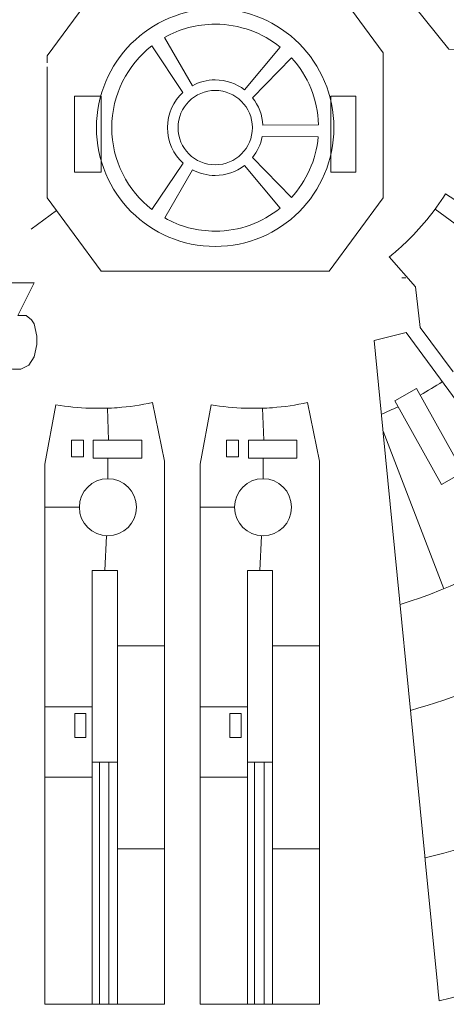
# Model space of a CAD drawing. Header units: millimetres. Extents: x -182 to 184, y -139 to 138.
# Tile 6 of 9: x 20 to 76, y -135 to -4. Entities that reach past the tile are written whole.
import ezdxf

# ---------------------------------------------------------------- set-up
doc = ezdxf.new("R2010")
doc.units = ezdxf.units.MM
doc.header["$MEASUREMENT"] = 0
doc.layers.add('Layer 1', color=7, linetype='Continuous')

msp = doc.modelspace()

# ---------------------------------------------------------------- linework, layer by layer
at = {"layer": 'Layer 1', "color": 1, "lineweight": 9}
for points, knots in [([(67.3192, 3.8763), (67.3192, 3.8763), (76.6326, -7.7653), (76.6326, -7.7653), (76.6326, -7.7653), (76.6326, -7.7653), (109.9947, -7.8283), (109.9947, -7.8283)], [0, 0, 0, 0, 0.33333333, 0.33333333, 0.33333333, 0.33333333, 1, 1, 1, 1]), ([(45.5543, -2.3951), (54.2757, -2.3951), (61.3459, -9.4653), (61.3459, -18.1867), (61.3459, -18.1867), (61.3459, -26.9081), (54.2757, -33.9783), (45.5543, -33.9783), (45.5543, -33.9783), (36.8329, -33.9783), (29.7627, -26.9081), (29.7627, -18.1867), (29.7627, -18.1867), (29.7627, -9.4653), (36.8329, -2.3951), (45.5543, -2.3951)], [0, 0, 0, 0, 0.2, 0.2, 0.2, 0.2, 0.4, 0.4, 0.4, 0.4, 0.6, 0.6, 0.6, 0.6, 1, 1, 1, 1]), ([(45.5543, -4.4332), (48.8317, -4.4332), (51.8407, -5.5802), (54.2035, -7.4938), (54.2035, -7.4938), (54.2035, -7.4938), (49.4505, -13.1667), (49.4505, -13.1667), (49.4505, -13.1667), (48.3744, -12.3303), (47.0227, -11.832), (45.5543, -11.832), (45.5543, -11.832), (44.4526, -11.832), (43.4164, -12.1125), (42.5131, -12.6058), (42.5131, -12.6058), (42.5131, -12.6058), (38.8207, -6.1926), (38.8207, -6.1926), (38.8207, -6.1926), (40.8111, -5.0728), (43.1079, -4.4332), (45.5543, -4.4332)], [0, 0, 0, 0, 0.14285714, 0.14285714, 0.14285714, 0.14285714, 0.28571429, 0.28571429, 0.28571429, 0.28571429, 0.42857143, 0.42857143, 0.42857143, 0.42857143, 0.57142857, 0.57142857, 0.57142857, 0.57142857, 0.71428571, 0.71428571, 0.71428571, 0.71428571, 1, 1, 1, 1]), ([(41.2779, -22.8872), (41.2779, -22.8872), (37.1353, -29.0621), (37.1353, -29.0621), (37.1353, -29.0621), (33.89, -26.5464), (31.8008, -22.6107), (31.8008, -18.1867), (31.8008, -18.1867), (31.8008, -13.7696), (33.8833, -9.8392), (37.1199, -7.323), (37.1199, -7.323), (37.1199, -7.323), (41.2636, -13.4995), (41.2636, -13.4995), (41.2636, -13.4995), (39.9951, -14.6613), (39.1996, -16.331), (39.1996, -18.1867), (39.1996, -18.1867), (39.1996, -20.0494), (40.001, -21.7249), (41.2779, -22.8872)], [0, 0, 0, 0, 0.14285714, 0.14285714, 0.14285714, 0.14285714, 0.28571429, 0.28571429, 0.28571429, 0.28571429, 0.42857143, 0.42857143, 0.42857143, 0.42857143, 0.57142857, 0.57142857, 0.57142857, 0.57142857, 0.71428571, 0.71428571, 0.71428571, 0.71428571, 1, 1, 1, 1]), ([(51.901, -17.8664), (51.901, -17.8664), (59.302, -17.7932), (59.302, -17.7932), (59.302, -17.7932), (59.206, -14.3782), (57.8654, -11.2746), (55.7173, -8.9203), (55.7173, -8.9203), (55.7173, -8.9203), (50.5251, -14.228), (50.5251, -14.228), (50.5251, -14.228), (51.329, -15.236), (51.8328, -16.4938), (51.901, -17.8664)], [0, 0, 0, 0, 0.2, 0.2, 0.2, 0.2, 0.4, 0.4, 0.4, 0.4, 0.6, 0.6, 0.6, 0.6, 1, 1, 1, 1]), ([(45.5543, -13.2431), (48.2846, -13.2431), (50.4979, -15.4564), (50.4979, -18.1867), (50.4979, -18.1867), (50.4979, -20.917), (48.2846, -23.1303), (45.5543, -23.1303), (45.5543, -23.1303), (42.824, -23.1303), (40.6107, -20.917), (40.6107, -18.1867), (40.6107, -18.1867), (40.6107, -15.4564), (42.824, -13.2431), (45.5543, -13.2431)], [0, 0, 0, 0, 0.2, 0.2, 0.2, 0.2, 0.4, 0.4, 0.4, 0.4, 0.6, 0.6, 0.6, 0.6, 1, 1, 1, 1]), ([(55.7003, -27.4703), (55.7003, -27.4703), (50.5097, -22.1643), (50.5097, -22.1643), (50.5097, -22.1643), (51.1485, -21.3695), (51.6001, -20.4179), (51.7974, -19.3762), (51.7974, -19.3762), (51.7974, -19.3762), (59.2528, -19.4129), (59.2528, -19.4129), (59.2528, -19.4129), (58.9794, -22.5069), (57.6812, -25.3064), (55.7003, -27.4703)], [0, 0, 0, 0, 0.2, 0.2, 0.2, 0.2, 0.4, 0.4, 0.4, 0.4, 0.6, 0.6, 0.6, 0.6, 1, 1, 1, 1]), ([(49.433, -23.2204), (49.433, -23.2204), (54.1863, -28.8936), (54.1863, -28.8936), (54.1863, -28.8936), (51.8264, -30.799), (48.8238, -31.9402), (45.5543, -31.9402), (45.5543, -31.9402), (43.114, -31.9402), (40.8228, -31.3038), (38.8358, -30.1892), (38.8358, -30.1892), (38.8358, -30.1892), (42.5282, -23.7759), (42.5282, -23.7759), (42.5282, -23.7759), (43.428, -24.264), (44.4587, -24.5414), (45.5543, -24.5414), (45.5543, -24.5414), (47.0147, -24.5414), (48.3599, -24.0486), (49.433, -23.2204)], [0, 0, 0, 0, 0.14285714, 0.14285714, 0.14285714, 0.14285714, 0.28571429, 0.28571429, 0.28571429, 0.28571429, 0.42857143, 0.42857143, 0.42857143, 0.42857143, 0.57142857, 0.57142857, 0.57142857, 0.57142857, 0.71428571, 0.71428571, 0.71428571, 0.71428571, 1, 1, 1, 1]), ([(17.5164, -38.8049), (17.5164, -38.8049), (21.4877, -38.8049), (21.4877, -38.8049), (21.4877, -38.8049), (21.4877, -38.8049), (19.3235, -43.1715), (19.3235, -43.1715), (19.3235, -43.1715), (19.3235, -43.1715), (20.4056, -43.1715), (20.4056, -43.1715), (20.4056, -43.1715), (20.4056, -43.1715), (21.1306, -43.7296), (21.1306, -43.7296), (21.1306, -43.7296), (21.1306, -43.7296), (21.4877, -44.2714), (21.4877, -44.2714), (21.4877, -44.2714), (21.4877, -44.2714), (21.8448, -45.9129), (21.8448, -45.9129), (21.8448, -45.9129), (21.8448, -45.9129), (21.8448, -47.0129), (21.8448, -47.0129), (21.8448, -47.0129), (21.8448, -47.0129), (21.4877, -48.6544), (21.4877, -48.6544), (21.4877, -48.6544), (21.4877, -48.6544), (20.7627, -49.7378), (20.7627, -49.7378), (20.7627, -49.7378), (20.7627, -49.7378), (19.6806, -50.2959), (19.6806, -50.2959), (19.6806, -50.2959), (19.6806, -50.2959), (18.5986, -50.2959), (18.5986, -50.2959), (18.5986, -50.2959), (18.5986, -50.2959), (17.5164, -49.7378), (17.5164, -49.7378), (17.5164, -49.7378), (17.5164, -49.7378), (17.1593, -49.1961), (17.1593, -49.1961), (17.1593, -49.1961), (17.1593, -49.1961), (16.8022, -48.0962), (16.8022, -48.0962)], [0, 0, 0, 0, 0.06666667, 0.06666667, 0.06666667, 0.06666667, 0.13333333, 0.13333333, 0.13333333, 0.13333333, 0.2, 0.2, 0.2, 0.2, 0.26666667, 0.26666667, 0.26666667, 0.26666667, 0.33333333, 0.33333333, 0.33333333, 0.33333333, 0.4, 0.4, 0.4, 0.4, 0.46666667, 0.46666667, 0.46666667, 0.46666667, 0.53333333, 0.53333333, 0.53333333, 0.53333333, 0.6, 0.6, 0.6, 0.6, 0.66666667, 0.66666667, 0.66666667, 0.66666667, 0.73333333, 0.73333333, 0.73333333, 0.73333333, 0.8, 0.8, 0.8, 0.8, 0.86666667, 0.86666667, 0.86666667, 0.86666667, 1, 1, 1, 1]), ([(35.0716, -68.6404), (35.0716, -70.7348), (33.3737, -72.4327), (31.2793, -72.4327), (31.2793, -72.4327), (29.1849, -72.4327), (27.487, -70.7348), (27.487, -68.6404), (27.487, -68.6404), (27.487, -66.546), (29.1849, -64.8481), (31.2793, -64.8481), (31.2793, -64.8481), (33.3737, -64.8481), (35.0716, -66.546), (35.0716, -68.6404)], [0, 0, 0, 0, 0.2, 0.2, 0.2, 0.2, 0.4, 0.4, 0.4, 0.4, 0.6, 0.6, 0.6, 0.6, 1, 1, 1, 1]), ([(55.7091, -68.6404), (55.7091, -70.7348), (54.0112, -72.4327), (51.9168, -72.4327), (51.9168, -72.4327), (49.8224, -72.4327), (48.1245, -70.7348), (48.1245, -68.6404), (48.1245, -68.6404), (48.1245, -66.546), (49.8224, -64.8481), (51.9168, -64.8481), (51.9168, -64.8481), (54.0112, -64.8481), (55.7091, -66.546), (55.7091, -68.6404)], [0, 0, 0, 0, 0.2, 0.2, 0.2, 0.2, 0.4, 0.4, 0.4, 0.4, 0.6, 0.6, 0.6, 0.6, 1, 1, 1, 1])]:
    msp.add_open_spline(points, degree=3, knots=knots, dxfattribs=at)
at = {"layer": 'Layer 1', "lineweight": 9}
for points, knots in [([(67.9165, -9.5503), (67.9165, -9.5503), (67.9165, -8.2196), (67.9165, -8.2196), (67.9165, -8.2196), (67.9165, -8.2196), (61.1994, 0.8918), (61.1994, 0.8918), (61.1994, 0.8918), (61.1994, 0.8918), (30.2227, 0.8918), (30.2227, 0.8918), (30.2227, 0.8918), (30.2227, 0.8918), (23.1921, -8.6448), (23.1921, -8.6448), (23.1921, -8.6448), (23.1921, -8.6448), (23.1921, -9.5503), (23.1921, -9.5503)], [0, 0, 0, 0, 0.16666667, 0.16666667, 0.16666667, 0.16666667, 0.33333333, 0.33333333, 0.33333333, 0.33333333, 0.5, 0.5, 0.5, 0.5, 0.66666667, 0.66666667, 0.66666667, 0.66666667, 1, 1, 1, 1]), ([(23.1921, -10.1125), (23.1921, -10.1125), (23.1921, -20.8031), (23.1921, -20.8031), (23.1921, -20.8031), (23.1921, -20.8031), (23.1921, -24.0529), (23.1921, -24.0529)], [0, 0, 0, 0, 0.33333333, 0.33333333, 0.33333333, 0.33333333, 1, 1, 1, 1]), ([(67.9165, -24.0529), (67.9165, -24.0529), (67.9165, -21.1559), (67.9165, -21.1559), (67.9165, -21.1559), (67.9165, -21.1559), (67.9165, -10.1125), (67.9165, -10.1125)], [0, 0, 0, 0, 0.33333333, 0.33333333, 0.33333333, 0.33333333, 1, 1, 1, 1]), ([(26.8615, -24.1104), (26.8615, -24.1104), (26.8615, -13.999), (26.8615, -13.999), (26.8615, -13.999), (26.8615, -13.999), (30.3822, -13.999), (30.3822, -13.999), (30.3822, -13.999), (30.3822, -13.999), (30.3822, -24.1104), (30.3822, -24.1104), (30.3822, -24.1104), (30.3822, -24.1104), (26.8615, -24.1104), (26.8615, -24.1104)], [0, 0, 0, 0, 0.2, 0.2, 0.2, 0.2, 0.4, 0.4, 0.4, 0.4, 0.6, 0.6, 0.6, 0.6, 1, 1, 1, 1]), ([(64.2534, -24.1044), (64.2534, -24.1044), (60.9514, -24.1044), (60.9514, -24.1044), (60.9514, -24.1044), (60.9514, -24.1044), (60.9514, -14.0215), (60.9514, -14.0215), (60.9514, -14.0215), (60.9514, -14.0215), (64.2534, -14.0215), (64.2534, -14.0215), (64.2534, -14.0215), (64.2534, -14.0215), (64.2534, -24.1044), (64.2534, -24.1044)], [0, 0, 0, 0, 0.2, 0.2, 0.2, 0.2, 0.4, 0.4, 0.4, 0.4, 0.6, 0.6, 0.6, 0.6, 1, 1, 1, 1]), ([(23.1921, -24.6151), (23.1921, -24.6151), (23.1921, -27.5122), (23.1921, -27.5122), (23.1921, -27.5122), (23.1921, -27.5122), (30.3822, -37.2652), (30.3822, -37.2652), (30.3822, -37.2652), (30.3822, -37.2652), (60.7264, -37.2652), (60.7264, -37.2652), (60.7264, -37.2652), (60.7264, -37.2652), (67.9165, -27.5122), (67.9165, -27.5122), (67.9165, -27.5122), (67.9165, -27.5122), (67.9165, -24.6151), (67.9165, -24.6151)], [0, 0, 0, 0, 0.16666667, 0.16666667, 0.16666667, 0.16666667, 0.33333333, 0.33333333, 0.33333333, 0.33333333, 0.5, 0.5, 0.5, 0.5, 0.66666667, 0.66666667, 0.66666667, 0.66666667, 1, 1, 1, 1]), ([(77.2063, -50.6225), (77.2063, -50.6225), (72.8293, -44.7462), (72.8293, -44.7462), (72.8293, -44.7462), (72.8293, -44.7462), (72.2049, -39.3338), (72.2049, -39.3338), (72.2049, -39.3338), (72.2049, -39.3338), (68.7067, -35.363), (68.7067, -35.363), (68.7067, -35.363), (69.2326, -34.9448), (69.7258, -34.5247), (70.2257, -34.0758), (70.2257, -34.0758), (70.4192, -33.9016), (70.6109, -33.7251), (70.8001, -33.5467), (70.8001, -33.5467), (72.8637, -31.601), (74.6757, -29.3982), (76.1889, -26.9907), (76.1889, -26.9907), (76.1889, -26.9907), (90.9165, -36.4745), (90.9165, -36.4745)], [0, 0, 0, 0, 0.125, 0.125, 0.125, 0.125, 0.25, 0.25, 0.25, 0.25, 0.375, 0.375, 0.375, 0.375, 0.5, 0.5, 0.5, 0.5, 0.625, 0.625, 0.625, 0.625, 0.75, 0.75, 0.75, 0.75, 1, 1, 1, 1]), ([(90.199, -71.5428), (90.199, -71.5428), (70.9573, -45.3929), (70.9573, -45.3929), (70.9573, -45.3929), (70.9573, -45.3929), (66.6877, -46.4895), (66.6877, -46.4895), (66.6877, -46.4895), (66.6877, -46.4895), (67.8463, -58.2452), (67.8463, -58.2452)], [0, 0, 0, 0, 0.25, 0.25, 0.25, 0.25, 0.5, 0.5, 0.5, 0.5, 1, 1, 1, 1]), ([(69.4356, -54.4979), (69.4356, -54.4979), (72.3507, -52.872), (72.3507, -52.872), (72.3507, -52.872), (72.3507, -52.872), (78.5544, -63.9946), (78.5544, -63.9946), (78.5544, -63.9946), (78.5544, -63.9946), (75.6394, -65.6204), (75.6394, -65.6204), (75.6394, -65.6204), (75.6394, -65.6204), (69.4356, -54.4979), (69.4356, -54.4979)], [0, 0, 0, 0, 0.2, 0.2, 0.2, 0.2, 0.4, 0.4, 0.4, 0.4, 0.6, 0.6, 0.6, 0.6, 1, 1, 1, 1]), ([(38.8026, -86.792), (38.8026, -86.792), (38.8026, -62.5037), (38.8026, -62.5037), (38.8026, -62.5037), (38.8026, -62.5037), (37.203, -54.7201), (37.203, -54.7201), (37.203, -54.7201), (35.6619, -55.0598), (34.1018, -55.2885), (32.535, -55.4058), (32.535, -55.4058), (32.0276, -55.4396), (31.5192, -55.463), (31.0102, -55.4762)], [0, 0, 0, 0, 0.2, 0.2, 0.2, 0.2, 0.4, 0.4, 0.4, 0.4, 0.6, 0.6, 0.6, 0.6, 1, 1, 1, 1]), ([(59.4401, -86.792), (59.4401, -86.792), (59.4401, -62.5037), (59.4401, -62.5037), (59.4401, -62.5037), (59.4401, -62.5037), (57.8405, -54.7201), (57.8405, -54.7201), (57.8405, -54.7201), (56.2994, -55.0598), (54.7393, -55.2885), (53.1725, -55.4058), (53.1725, -55.4058), (52.6651, -55.4396), (52.1567, -55.463), (51.6477, -55.4762)], [0, 0, 0, 0, 0.2, 0.2, 0.2, 0.2, 0.4, 0.4, 0.4, 0.4, 0.6, 0.6, 0.6, 0.6, 1, 1, 1, 1]), ([(22.9048, -68.3593), (22.9048, -68.3593), (22.9048, -62.9185), (22.9048, -62.9185), (22.9048, -62.9185), (22.9048, -62.9185), (24.3664, -55.008), (24.3664, -55.008), (24.3664, -55.008), (25.8755, -55.2703), (27.3977, -55.4204), (28.9219, -55.4723), (28.9219, -55.4723), (29.4309, -55.4874), (29.9397, -55.492), (30.4481, -55.4865)], [0, 0, 0, 0, 0.2, 0.2, 0.2, 0.2, 0.4, 0.4, 0.4, 0.4, 0.6, 0.6, 0.6, 0.6, 1, 1, 1, 1]), ([(43.5423, -68.3593), (43.5423, -68.3593), (43.5423, -62.9185), (43.5423, -62.9185), (43.5423, -62.9185), (43.5423, -62.9185), (45.0039, -55.008), (45.0039, -55.008), (45.0039, -55.008), (46.513, -55.2703), (48.0352, -55.4204), (49.5594, -55.4723), (49.5594, -55.4723), (50.0684, -55.4874), (50.5772, -55.492), (51.0856, -55.4865)], [0, 0, 0, 0, 0.2, 0.2, 0.2, 0.2, 0.4, 0.4, 0.4, 0.4, 0.6, 0.6, 0.6, 0.6, 1, 1, 1, 1]), ([(29.201, -77.0611), (29.201, -77.0611), (32.5423, -77.0611), (32.5423, -77.0611), (32.5423, -77.0611), (32.5423, -77.0611), (32.5423, -102.5036), (32.5423, -102.5036), (32.5423, -102.5036), (32.5423, -102.5036), (29.201, -102.5036), (29.201, -102.5036), (29.201, -102.5036), (29.201, -102.5036), (29.201, -77.0611), (29.201, -77.0611)], [0, 0, 0, 0, 0.2, 0.2, 0.2, 0.2, 0.4, 0.4, 0.4, 0.4, 0.6, 0.6, 0.6, 0.6, 1, 1, 1, 1]), ([(49.8385, -77.0611), (49.8385, -77.0611), (53.1798, -77.0611), (53.1798, -77.0611), (53.1798, -77.0611), (53.1798, -77.0611), (53.1798, -102.5036), (53.1798, -102.5036), (53.1798, -102.5036), (53.1798, -102.5036), (49.8385, -102.5036), (49.8385, -102.5036), (49.8385, -102.5036), (49.8385, -102.5036), (49.8385, -77.0611), (49.8385, -77.0611)], [0, 0, 0, 0, 0.2, 0.2, 0.2, 0.2, 0.4, 0.4, 0.4, 0.4, 0.6, 0.6, 0.6, 0.6, 1, 1, 1, 1]), ([(75.2188, -133.0491), (75.2188, -133.0491), (75.3355, -134.2331), (75.3355, -134.2331), (75.3355, -134.2331), (91.1558, -130.5277), (106.1188, -123.8592), (119.4424, -114.5805), (119.4424, -114.5805), (119.9759, -114.208), (120.5069, -113.8313), (121.035, -113.4508), (121.035, -113.4508), (121.035, -113.4508), (120.4127, -112.6049), (120.4127, -112.6049)], [0, 0, 0, 0, 0.2, 0.2, 0.2, 0.2, 0.4, 0.4, 0.4, 0.4, 0.6, 0.6, 0.6, 0.6, 1, 1, 1, 1]), ([(22.9048, -133.9734), (22.9048, -133.9734), (22.9048, -134.7044), (22.9048, -134.7044), (22.9048, -134.7044), (22.9048, -134.7044), (38.8026, -134.7044), (38.8026, -134.7044), (38.8026, -134.7044), (38.8026, -134.7044), (38.8026, -133.9734), (38.8026, -133.9734)], [0, 0, 0, 0, 0.25, 0.25, 0.25, 0.25, 0.5, 0.5, 0.5, 0.5, 1, 1, 1, 1]), ([(43.5423, -133.9734), (43.5423, -133.9734), (43.5423, -134.7044), (43.5423, -134.7044), (43.5423, -134.7044), (43.5423, -134.7044), (59.4401, -134.7044), (59.4401, -134.7044), (59.4401, -134.7044), (59.4401, -134.7044), (59.4401, -133.9734), (59.4401, -133.9734)], [0, 0, 0, 0, 0.25, 0.25, 0.25, 0.25, 0.5, 0.5, 0.5, 0.5, 1, 1, 1, 1])]:
    msp.add_open_spline(points, degree=3, knots=knots, dxfattribs=at)
at = {"layer": 'Layer 1', "color": 1, "lineweight": 9}
for points in [[(67.9164, -10.1125), (67.9164, -10.1125), (67.9166, -9.5503), (67.9166, -9.5503)], [(23.1921, -24.6151), (23.1921, -24.6151), (23.1923, -24.0529), (23.1923, -24.0529)], [(67.9164, -24.6151), (67.9164, -24.6151), (67.9166, -24.0529), (67.9166, -24.0529)], [(21.0697, -31.6843), (21.0697, -31.6843), (24.4375, -29.2015), (24.4375, -29.2015)], [(70.357, -38.1246), (70.357, -38.1246), (70.9192, -38.1246), (70.9192, -38.1246)], [(30.4482, -55.4881), (30.4482, -55.4881), (31.0102, -55.4767), (31.0102, -55.4767)], [(51.0857, -55.4881), (51.0857, -55.4881), (51.6477, -55.4767), (51.6477, -55.4767)], [(67.8463, -58.2452), (67.8463, -58.2452), (67.9015, -58.8046), (67.9015, -58.8046)], [(22.9048, -68.9215), (22.9048, -68.9215), (22.9048, -68.3593), (22.9048, -68.3593)], [(27.487, -68.6404), (27.487, -68.6404), (22.9048, -68.6404), (22.9048, -68.6404)], [(43.5423, -68.9215), (43.5423, -68.9215), (43.5423, -68.3593), (43.5423, -68.3593)], [(48.1245, -68.6404), (48.1245, -68.6404), (43.5423, -68.6404), (43.5423, -68.6404)], [(38.8026, -87.3542), (38.8026, -87.3542), (38.8026, -86.792), (38.8026, -86.792)], [(59.4401, -87.3542), (59.4401, -87.3542), (59.4401, -86.792), (59.4401, -86.792)], [(30.154, -102.5036), (30.154, -102.5036), (30.154, -134.7044), (30.154, -134.7044)], [(31.424, -102.5036), (31.424, -102.5036), (31.424, -134.7044), (31.424, -134.7044)], [(50.7915, -102.5036), (50.7915, -102.5036), (50.7915, -134.7044), (50.7915, -134.7044)], [(52.0615, -102.5036), (52.0615, -102.5036), (52.0615, -134.7044), (52.0615, -134.7044)], [(73.4375, -114.9759), (73.4375, -114.9759), (73.4927, -115.5353), (73.4927, -115.5353)], [(22.9048, -133.9734), (22.9048, -133.9734), (22.9048, -133.4112), (22.9048, -133.4112)], [(38.8026, -133.9734), (38.8026, -133.9734), (38.8026, -133.4112), (38.8026, -133.4112)], [(43.5423, -133.9734), (43.5423, -133.9734), (43.5423, -133.4112), (43.5423, -133.4112)], [(59.4401, -133.9734), (59.4401, -133.9734), (59.4401, -133.4112), (59.4401, -133.4112)], [(75.1637, -132.4896), (75.1637, -132.4896), (75.2189, -133.049), (75.2189, -133.049)]]:
    msp.add_open_spline(points, degree=3, dxfattribs=at)
at = {"layer": 'Layer 1', "color": 5, "lineweight": 9}
for points in [[(89.1167, -39.5014), (89.1167, -39.5014), (74.8222, -28.9999), (74.8222, -28.9999)], [(75.7722, -51.9364), (74.8117, -52.5637), (73.8296, -53.161), (72.8274, -53.7266)], [(31.3675, -59.7328), (31.3675, -59.7328), (31.2183, -55.4782), (31.2183, -55.4782)], [(52.005, -59.7328), (52.005, -59.7328), (51.8558, -55.4782), (51.8558, -55.4782)], [(69.8694, -55.2754), (69.1398, -55.6285), (68.4009, -55.9656), (67.6532, -56.286)], [(75.9592, -79.4757), (75.9592, -79.4757), (67.8739, -58.5249), (67.8739, -58.5249)], [(31.2793, -64.8481), (31.2793, -64.8481), (31.2793, -62.114), (31.2793, -62.114)], [(51.9168, -64.8481), (51.9168, -64.8481), (51.9168, -62.114), (51.9168, -62.114)], [(90.3657, -71.7692), (84.2005, -75.9555), (77.4025, -79.2799), (70.145, -81.5687)], [(30.8717, -77.0611), (30.8717, -77.0611), (31.0943, -72.4283), (31.0943, -72.4283)], [(51.5092, -77.0611), (51.5092, -77.0611), (51.7318, -72.4283), (51.7318, -72.4283)], [(32.5423, -87.0731), (32.5423, -87.0731), (38.8026, -87.0731), (38.8026, -87.0731)], [(53.1798, -87.0731), (53.1798, -87.0731), (59.4401, -87.0731), (59.4401, -87.0731)], [(88.6327, -88.916), (83.2233, -91.7018), (77.5007, -93.9652), (71.5318, -95.6394)], [(29.201, -95.187), (29.201, -95.187), (22.9048, -95.187), (22.9048, -95.187)], [(49.8385, -95.187), (49.8385, -95.187), (43.5423, -95.187), (43.5423, -95.187)], [(110.1353, -98.6367), (99.1858, -106.2588), (86.7999, -111.9611), (73.4651, -115.2556)], [(29.201, -102.5036), (29.201, -102.5036), (29.201, -134.7044), (29.201, -134.7044)], [(32.5423, -102.5036), (32.5423, -102.5036), (32.5423, -134.7044), (32.5423, -134.7044)], [(49.8385, -102.5036), (49.8385, -102.5036), (49.8385, -134.7044), (49.8385, -134.7044)], [(53.1798, -102.5036), (53.1798, -102.5036), (53.1798, -134.7044), (53.1798, -134.7044)], [(29.201, -104.5356), (29.201, -104.5356), (22.9048, -104.5356), (22.9048, -104.5356)], [(49.8385, -104.5356), (49.8385, -104.5356), (43.5423, -104.5356), (43.5423, -104.5356)], [(38.8026, -114.0607), (38.8026, -114.0607), (32.5423, -114.0607), (32.5423, -114.0607)], [(59.4401, -114.0607), (59.4401, -114.0607), (53.1798, -114.0607), (53.1798, -114.0607)]]:
    msp.add_open_spline(points, degree=3, dxfattribs=at)
at = {"layer": 'Layer 1', "lineweight": 9}
for points in [[(67.9015, -58.8046), (67.9015, -58.8046), (73.4376, -114.9758), (73.4376, -114.9758)], [(22.9048, -68.9215), (22.9048, -68.9215), (22.9048, -133.4113), (22.9048, -133.4113)], [(43.5423, -68.9215), (43.5423, -68.9215), (43.5423, -133.4113), (43.5423, -133.4113)], [(38.8026, -133.4113), (38.8026, -133.4113), (38.8026, -87.3542), (38.8026, -87.3542)], [(59.4401, -133.4113), (59.4401, -133.4113), (59.4401, -87.3542), (59.4401, -87.3542)], [(73.4927, -115.5353), (73.4927, -115.5353), (75.1637, -132.4896), (75.1637, -132.4896)]]:
    msp.add_open_spline(points, degree=3, dxfattribs=at)
at = {"layer": 'Layer 1', "color": 5, "lineweight": 9}
for points in [[(28.0161, -59.7328), (28.0161, -59.7328), (28.0161, -61.9377), (28.0161, -61.9377), (28.0161, -61.9377), (28.0161, -61.9377), (26.4286, -61.9377), (26.4286, -61.9377), (26.4286, -61.9377), (26.4286, -61.9377), (26.4286, -59.7328), (26.4286, -59.7328), (26.4286, -59.7328), (26.4286, -59.7328), (28.0161, -59.7328), (28.0161, -59.7328)], [(35.7772, -62.114), (35.7772, -62.114), (35.7772, -59.7328), (35.7772, -59.7328), (35.7772, -59.7328), (35.7772, -59.7328), (29.339, -59.7328), (29.339, -59.7328), (29.339, -59.7328), (29.339, -59.7328), (29.339, -62.114), (29.339, -62.114), (29.339, -62.114), (29.339, -62.114), (35.7772, -62.114), (35.7772, -62.114)], [(48.6536, -59.7328), (48.6536, -59.7328), (48.6536, -61.9377), (48.6536, -61.9377), (48.6536, -61.9377), (48.6536, -61.9377), (47.0661, -61.9377), (47.0661, -61.9377), (47.0661, -61.9377), (47.0661, -61.9377), (47.0661, -59.7328), (47.0661, -59.7328), (47.0661, -59.7328), (47.0661, -59.7328), (48.6536, -59.7328), (48.6536, -59.7328)], [(56.4147, -62.114), (56.4147, -62.114), (56.4147, -59.7328), (56.4147, -59.7328), (56.4147, -59.7328), (56.4147, -59.7328), (49.9765, -59.7328), (49.9765, -59.7328), (49.9765, -59.7328), (49.9765, -59.7328), (49.9765, -62.114), (49.9765, -62.114), (49.9765, -62.114), (49.9765, -62.114), (56.4147, -62.114), (56.4147, -62.114)], [(28.3689, -96.069), (28.3689, -96.069), (28.3689, -99.244), (28.3689, -99.244), (28.3689, -99.244), (28.3689, -99.244), (26.8696, -99.244), (26.8696, -99.244), (26.8696, -99.244), (26.8696, -99.244), (26.8696, -96.069), (26.8696, -96.069), (26.8696, -96.069), (26.8696, -96.069), (28.3689, -96.069), (28.3689, -96.069)], [(49.0064, -96.069), (49.0064, -96.069), (49.0064, -99.244), (49.0064, -99.244), (49.0064, -99.244), (49.0064, -99.244), (47.5071, -99.244), (47.5071, -99.244), (47.5071, -99.244), (47.5071, -99.244), (47.5071, -96.069), (47.5071, -96.069), (47.5071, -96.069), (47.5071, -96.069), (49.0064, -96.069), (49.0064, -96.069)]]:
    msp.add_open_spline(points, degree=3, knots=[0, 0, 0, 0, 0.2, 0.2, 0.2, 0.2, 0.4, 0.4, 0.4, 0.4, 0.6, 0.6, 0.6, 0.6, 1, 1, 1, 1], dxfattribs=at)

doc.saveas('drawing.dxf')
